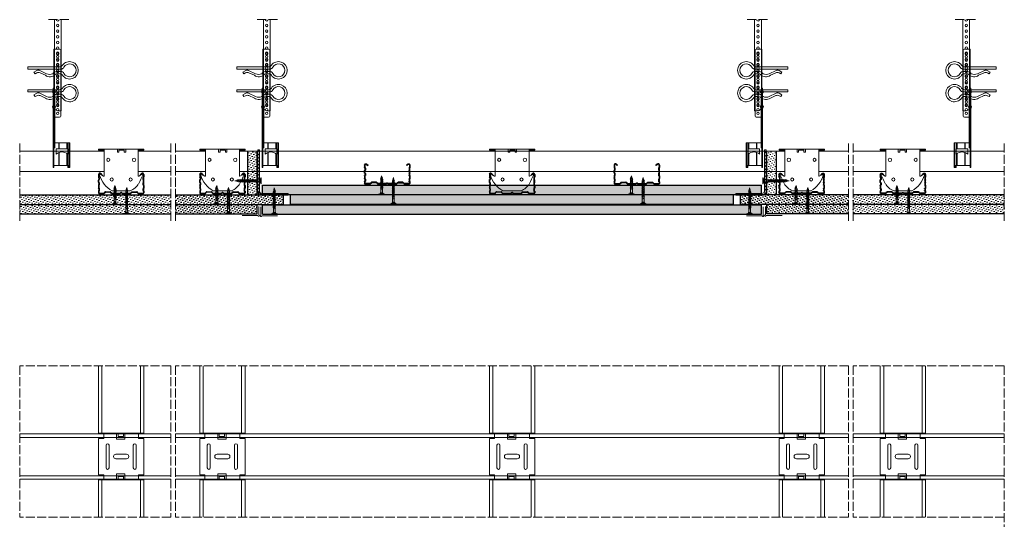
# Model space of a CAD drawing. Header units: millimetres. Extents: x 1757 to 4595, y -130 to 1630.
# Tile 2 of 8: x 1757 to 3059, y 969 to 1630. Entities that reach past the tile are written whole.
import ezdxf

# ---------------------------------------------------------------- set-up
doc = ezdxf.new("R2010")
doc.units = ezdxf.units.MM
doc.linetypes.add('ACAD_ISO02W100', pattern=[15, 12, -3])
for name, color, linetype, lineweight in [('_RIGIPS AKCESORIA', 7, 'Continuous', 18), ('_RIGIPS G-K', 7, 'Continuous', 25), ('_RIGIPS PROFIL', 7, 'Continuous', 18), ('KRESKOWANIE', 7, 'Continuous', 9), ('PRZERYWANA', 7, 'ACAD_ISO02W100', 9)]:
    doc.layers.add(name, color=color, linetype=linetype, lineweight=lineweight)

# ---------------------------------------------------------------- blocks, each defined once
blk = doc.blocks.new('wieszak noniuszowy bok')
at = {"layer": '_RIGIPS AKCESORIA', "lineweight": 0}
for p, q in [((1391, 5092.9), (1391, 5179.9)), ((1392.5, 5181.4), (1400, 5181.4)), ((1400, 5024.7), (1400, 5181.4)), ((1400, 5129.9), (1401, 5129.9)), ((1400, 5129.9), (1400, 5129.9)), ((1401, 5129.9), (1401, 5024.7)), ((1401, 5129.9), (1401, 5129.9)), ((1398.5, 5126.6), (1398.5, 5123.7)), ((1399, 5122.3), (1400, 5122.3)), ((1399, 5122.3), (1400, 5122.3)), ((1399, 5122.3), (1399, 5050.7)), ((1400, 5126.1), (1400, 5102)), ((1400, 5116.7), (1401, 5116.7)), ((1400, 5116.6), (1400, 5116.7)), ((1400, 5116.7), (1400, 5116.6)), ((1400, 5116.6), (1400, 5116.6)), ((1400, 5116.6), (1400, 5116.6)), ((1400, 5116.6), (1400, 5116.4)), ((1400, 5116.4), (1400, 5116.6)), ((1400, 5116.6), (1400, 5116.6)), ((1400, 5116.5), (1400, 5116.6)), ((1400, 5116.6), (1400, 5116.5)), ((1400, 5116.4), (1400, 5116.5)), ((1400, 5116.5), (1400, 5116.4)), ((1401.4, 5126.6), (1401.4, 5123.7)), ((1398.5, 5106.4), (1398.5, 5103.5)), ((1400, 5116.4), (1400, 5116.3)), ((1400, 5116.2), (1400, 5116.4)), ((1400, 5116.2), (1400, 5116.4)), ((1400, 5116.4), (1400, 5116.2)), ((1400, 5116.3), (1400, 5116)), ((1400, 5116), (1400, 5116.2)), ((1400, 5116), (1400, 5116.2)), ((1400, 5116.2), (1400, 5116)), ((1400, 5116), (1400, 5115.7)), ((1400, 5115.7), (1400, 5116)), ((1400, 5115.7), (1400, 5116)), ((1400, 5116), (1400, 5115.7)), ((1400, 5115.7), (1400, 5115.4)), ((1400, 5115.4), (1400, 5115.7)), ((1400, 5115.4), (1400, 5115.7)), ((1400, 5115.7), (1400, 5115.4)), ((1400, 5115.4), (1400, 5115)), ((1400, 5115), (1400, 5115.4)), ((1400, 5115), (1400, 5115.4)), ((1400, 5115.4), (1400, 5115)), ((1400, 5115), (1400, 5114.7)), ((1400, 5114.6), (1400, 5115)), ((1400, 5114.6), (1400, 5115)), ((1400, 5115), (1400, 5114.6)), ((1400, 5114.7), (1400, 5114.3)), ((1400, 5114.2), (1400, 5114.6)), ((1400, 5114.2), (1400, 5114.6)), ((1400, 5114.6), (1400, 5114.2)), ((1400, 5114.3), (1400, 5113.9)), ((1400, 5113.9), (1400, 5114.2)), ((1400, 5113.8), (1400, 5114.2)), ((1400, 5114.2), (1400, 5113.8)), ((1400, 5113.9), (1400, 5113.5)), ((1400, 5113.5), (1400, 5113.9)), ((1400, 5113.8), (1400, 5113.4)), ((1400, 5113.4), (1400, 5113.8)), ((1400, 5113.5), (1400, 5113.1)), ((1400, 5113.1), (1400, 5113.5)), ((1400, 5113.4), (1400, 5113.1)), ((1400, 5113.1), (1400, 5113.4)), ((1400, 5113.1), (1400, 5112.7)), ((1400, 5112.7), (1400, 5113.1)), ((1400, 5113.1), (1400, 5112.7)), ((1400, 5112.7), (1400, 5113.1)), ((1400, 5112.7), (1400, 5112.4)), ((1400, 5112.4), (1400, 5112.7)), ((1400, 5112.7), (1400, 5112.3)), ((1400, 5112.3), (1400, 5112.7)), ((1400, 5112.4), (1400, 5112.1)), ((1400, 5112.1), (1400, 5112.4)), ((1400, 5112.3), (1400, 5112)), ((1400, 5112), (1400, 5112.3)), ((1400, 5112.1), (1400, 5111.9)), ((1400, 5111.9), (1400, 5112.1)), ((1400, 5112), (1400, 5111.7)), ((1400, 5111.7), (1400, 5112)), ((1400, 5111.9), (1400, 5111.7)), ((1400, 5111.7), (1400, 5111.9)), ((1400, 5111.7), (1400, 5111.6)), ((1400, 5111.6), (1400, 5111.7)), ((1400, 5111.7), (1400, 5111.5)), ((1400, 5111.5), (1400, 5111.7)), ((1400, 5111.6), (1400, 5111.5)), ((1400, 5111.5), (1400, 5111.6)), ((1400, 5111.5), (1400, 5111.5)), ((1400, 5111.5), (1400, 5111.3)), ((1400, 5111.3), (1400, 5111.5)), ((1400, 5111.3), (1400, 5111.2)), ((1400, 5111.2), (1400, 5111.3)), ((1400, 5111.2), (1400, 5111.1)), ((1400, 5111.1), (1400, 5111.2)), ((1400, 5111.1), (1400, 5111)), ((1400, 5111), (1400, 5111.1)), ((1400, 5111), (1401, 5111)), ((1401.4, 5106.4), (1401.4, 5103.5)), ((1400, 5091.4), (1392.5, 5091.4)), ((1400, 5102), (1400, 5102.1)), ((1401, 5057.4), (1379.2, 5057.4)), ((1379.2, 5057.4), (1379.2, 5024.7)), ((1380.1, 5057.4), (1380.1, 5024.7)), ((1381.9, 5057.4), (1381.9, 5049.5)), ((1382.8, 5057.4), (1382.8, 5049.5)), ((1393.1, 5057.4), (1393.1, 5049.5)), ((1393.4, 5057.4), (1393.4, 5049.5)), ((1401, 5057.4), (1401, 5057.4)), ((1401, 5057.4), (1401, 5057.4)), ((1381.8, 5042.3), (1381.8, 5049.5)), ((1397.1, 5049.5), (1381.8, 5049.5)), ((1381.9, 5042.4), (1381.9, 5027.7)), ((1382.8, 5043.2), (1382.8, 5027.7)), ((1393.1, 5044.8), (1393.1, 5027.7)), ((1393.4, 5044.7), (1393.4, 5027.7)), ((1397.1, 5042.3), (1397.1, 5049.5)), ((1399, 5050.7), (1400, 5050.7)), ((1379.2, 5027.7), (1401, 5027.7)), ((1380.6, 5027.7), (1380.6, 5024.7)), ((1381.5, 5024.7), (1381.5, 5027.7)), ((1400, 5026.2), (1401, 5026.2)), ((1379.2, 5024.7), (1381.5, 5024.7)), ((1401, 5024.7), (1400, 5024.7))]:
    blk.add_line(p, q, dxfattribs=at)
at = {"layer": '_RIGIPS AKCESORIA'}
for p, q in [((1397.9, 5125.1), (1402, 5125.1)), ((1397.9, 5105), (1402, 5105))]:
    blk.add_line(p, q, dxfattribs=at)
for centre, radius in [((1395, 5176.4), 1.5), ((1395, 5171.4), 1.5), ((1395, 5166.4), 1.5), ((1395, 5161.4), 1.5), ((1395, 5156.4), 1.5), ((1395, 5151.4), 1.5), ((1395, 5146.4), 1.5), ((1395, 5141.4), 1.5), ((1395, 5136.4), 1.5), ((1395, 5131.4), 1.5), ((1395, 5126.4), 1.5), ((1395, 5121.4), 1.5), ((1395, 5116.4), 1.5), ((1400, 5125.1), 2.06), ((1395, 5111.4), 1.5), ((1395, 5106.4), 1.5), ((1400, 5105), 2.06), ((1395, 5101.4), 1.5), ((1395, 5096.4), 1.5)]:
    blk.add_circle(centre, radius, dxfattribs=at)
at = {"layer": '_RIGIPS AKCESORIA', "lineweight": 0}
for centre, start, end in [((1392.5, 5179.9), 90, 180), ((1392.5, 5092.9), 180, 270)]:
    blk.add_arc(centre, 1.5, start, end, dxfattribs=at)
at = {"layer": '_RIGIPS AKCESORIA'}
blk.add_arc((1389.5, 5034.3), 11.1, 46.445, 133.4017, dxfattribs=at)
blk = doc.blocks.new('klamra')
at = {"layer": '_RIGIPS AKCESORIA'}
for p, q in [((6828.2, 2764.9), (6828.2, 2806.5)), ((6831.2, 2764.9), (6831.2, 2808.2)), ((6834.2, 2802.9), (6834.2, 2808.2)), ((6832.9, 2780.5), (6837.2, 2789.6)), ((6839.3, 2788.1), (6836.1, 2780.9)), ((6832.9, 2776.6), (6835, 2772.9)), ((6835, 2772.9), (6837.4, 2774.3)), ((6836.2, 2776.5), (6837.4, 2774.3)), ((6831.2, 2764.9), (6828.2, 2764.9))]:
    blk.add_line(p, q, dxfattribs=at)
for centre, radius, start, end in [((6832.7, 2820), 11.5, 305.1527, 234.8473), ((6832.7, 2820), 8.5, 298.7822, 241.2178), ((6826.2, 2808.2), 5, 0, 61.2178), ((6839.2, 2808.2), 5, 118.7822, 180), ((6823.2, 2806.5), 5, 0, 54.8473), ((6843.9, 2805.3), 10.1, 195.2653, 228.1308), ((6845.2, 2805.2), 8.16, 170.4436, 210.2847), ((6842.2, 2806.5), 5, 125.1527, 180), ((6831.2, 2793.9), 10, 324.3132, 45.573), ((6829.2, 2793.7), 8.97, 332.6387, 27.3613), ((6835.9, 2778.6), 3.59, 146.8414, 212.9715), ((6840.6, 2778.9), 5, 155.5109, 207.8622)]:
    blk.add_arc(centre, radius, start, end, dxfattribs=at)
blk = doc.blocks.new('noniusz uciety')
at = {"layer": '_RIGIPS AKCESORIA'}
for p, q in [((1663.3, 1509.3), (1663.3, 1630)), ((1672.3, 1514.3), (1672.3, 1630)), ((1667.3, 1509.3), (1663.3, 1509.3))]:
    blk.add_line(p, q, dxfattribs=at)
for centre in [(1667.9, 1622.3), (1667.9, 1614.8), (1667.9, 1607.3), (1667.9, 1599.8), (1667.9, 1592.3), (1667.9, 1584.8), (1667.9, 1577.3), (1667.9, 1569.8), (1667.9, 1562.3), (1667.9, 1554.8), (1667.9, 1547.3), (1667.9, 1539.8), (1667.9, 1532.3), (1667.9, 1524.8), (1667.9, 1517.3)]:
    blk.add_circle(centre, 1.6, dxfattribs=at)
for centre, radius, start, end in [((1667.9, 1629.8), 1.6, 175.8835, 4.1165), ((1667.3, 1514.3), 5, 270, 0)]:
    blk.add_arc(centre, radius, start, end, dxfattribs=at)
blk = doc.blocks.new('polnaroznik')
at = {"layer": '_RIGIPS AKCESORIA'}
for p, q in [((429.5, 44.2), (429.5, 55.2)), ((430.5, 56.2), (451.5, 56.2))]:
    blk.add_line(p, q, dxfattribs=at)
blk.add_arc((429.5, 56.2), 1, 0, 270, dxfattribs=at)
blk = doc.blocks.new('CD 60 ULTRASTIL')
h = blk.add_hatch()
h.set_pattern_fill('ANSI31', color=256, scale=0.3, style=0)
h.paths.add_polyline_path([(542.9, 684.5, -0.302776), (543.5, 684.5), (544.5, 683.8, 0.148069), (544.8, 683.7), (555.4, 683.7, 0.198912), (555.8, 683.9), (557.4, 685.4, -0.198912), (557.8, 685.6), (563.6, 685.6, -0.198912), (564, 685.4), (565.6, 683.9, 0.198912), (565.9, 683.7), (572.2, 683.7, 0.414214), (573.2, 684.7), (573.2, 686.7, 0.198912), (573, 687.1), (572.7, 687.4, -0.198912), (572.6, 687.8), (572.6, 689.9, -0.198912), (572.7, 690.3), (573, 690.5, 0.198912), (573.2, 690.9), (573.2, 694.5, 0.198912), (573, 694.9), (572.7, 695.1, -0.198912), (572.6, 695.5), (572.6, 697.6, -0.198912), (572.7, 698), (573, 698.3, 0.198912), (573.2, 698.7), (573.2, 701.5, 0.198912), (573, 701.9), (572.7, 702.1, -0.198912), (572.6, 702.5), (572.6, 704.6, -0.198912), (572.7, 705), (573, 705.3, 0.198912), (573.2, 705.7), (573.2, 708.9, 0.666128), (570.1, 710.2), (568.5, 708.6), (568.9, 708.2), (570.5, 709.8, -0.666128), (572.6, 708.9), (572.6, 705.9, -0.198912), (572.5, 705.5), (572.2, 705.2, 0.198912), (572, 704.8), (572, 702.3, 0.198912), (572.2, 701.9), (572.5, 701.6, -0.198912), (572.6, 701.2), (572.6, 698.9, -0.198912), (572.5, 698.5), (572.2, 698.2, 0.198912), (572, 697.8), (572, 695.3, 0.198912), (572.2, 694.9), (572.5, 694.6, -0.198912), (572.6, 694.2), (572.6, 691.2, -0.198912), (572.5, 690.8), (572.2, 690.5, 0.198912), (572, 690.1), (572, 687.6, 0.198912), (572.2, 687.2), (572.5, 686.9, -0.198912), (572.6, 686.5), (572.6, 684.7, -0.414214), (572.2, 684.3), (566.2, 684.3, -0.198912), (565.8, 684.4), (564.2, 686, 0.198912), (563.8, 686.2), (557.5, 686.2, 0.198912), (557.2, 686), (555.6, 684.4, -0.198912), (555.2, 684.3), (545, 684.3, -0.148069), (544.7, 684.3), (543.5, 685.2, 0.302776), (542.9, 685.2), (541.7, 684.3, -0.148069), (541.3, 684.3), (531.2, 684.3, -0.198912), (530.8, 684.4), (529.2, 686, 0.198912), (528.8, 686.2), (522.5, 686.2, 0.198912), (522.2, 686), (520.6, 684.4, -0.198912), (520.2, 684.3), (514.2, 684.3, -0.414214), (513.7, 684.7), (513.7, 686.5, -0.198912), (513.9, 686.9), (514.2, 687.2, 0.198912), (514.3, 687.6), (514.3, 690.1, 0.198912), (514.2, 690.5), (513.9, 690.8, -0.198912), (513.7, 691.2), (513.7, 694.2, -0.198912), (513.9, 694.6), (514.2, 694.9, 0.198912), (514.3, 695.3), (514.3, 697.8, 0.198912), (514.2, 698.2), (513.9, 698.5, -0.198912), (513.7, 698.9), (513.7, 701.2, -0.198912), (513.9, 701.6), (514.2, 701.9, 0.198912), (514.3, 702.3), (514.3, 704.8, 0.198912), (514.2, 705.2), (513.9, 705.5, -0.198912), (513.7, 705.9), (513.7, 708.9, -0.666128), (515.9, 709.8), (517.4, 708.2), (517.8, 708.6), (516.2, 710.2, 0.666128), (513.2, 708.9), (513.2, 705.7, 0.198912), (513.3, 705.3), (513.6, 705, -0.198912), (513.8, 704.6), (513.8, 702.5, -0.198912), (513.6, 702.1), (513.3, 701.9, 0.198912), (513.2, 701.5), (513.2, 698.7, 0.198912), (513.3, 698.3), (513.6, 698, -0.198912), (513.8, 697.6), (513.8, 695.5, -0.198912), (513.6, 695.1), (513.3, 694.9, 0.198912), (513.2, 694.5), (513.2, 690.9, 0.198912), (513.3, 690.5), (513.6, 690.3, -0.198912), (513.8, 689.9), (513.8, 687.8, -0.198912), (513.6, 687.4), (513.3, 687.1, 0.198912), (513.2, 686.7), (513.2, 684.7, 0.414214), (514.2, 683.7), (520.4, 683.7, 0.198912), (520.8, 683.9), (522.4, 685.4, -0.198912), (522.8, 685.6), (528.6, 685.6, -0.198912), (529, 685.4), (530.6, 683.9, 0.198912), (530.9, 683.7), (541.5, 683.7, 0.148069), (541.8, 683.8)])
for p, q in [((513.2, 708.9), (513.2, 705.7)), ((513.3, 705.3), (513.6, 705)), ((513.7, 708.9), (513.7, 705.9)), ((513.8, 704.6), (513.8, 702.5)), ((513.9, 705.5), (514.2, 705.2)), ((514.3, 704.8), (514.3, 702.3)), ((515.9, 709.8), (517.4, 708.2)), ((516.2, 710.2), (517.8, 708.6)), ((517.4, 708.2), (517.8, 708.6)), ((570.1, 710.2), (568.5, 708.6)), ((568.9, 708.2), (568.5, 708.6)), ((570.5, 709.8), (568.9, 708.2)), ((572, 704.8), (572, 702.3)), ((572.5, 705.5), (572.2, 705.2)), ((572.6, 708.9), (572.6, 705.9)), ((572.6, 704.6), (572.6, 702.5)), ((573, 705.3), (572.7, 705)), ((573.2, 708.9), (573.2, 705.7)), ((513.2, 698.7), (513.2, 701.5)), ((513.2, 694.5), (513.2, 690.9)), ((513.3, 701.9), (513.6, 702.1)), ((513.3, 698.3), (513.6, 698)), ((513.3, 694.9), (513.6, 695.1)), ((513.3, 690.5), (513.6, 690.3)), ((513.7, 698.9), (513.7, 701.2)), ((513.7, 694.2), (513.7, 691.2)), ((513.8, 697.6), (513.8, 695.5)), ((513.9, 701.6), (514.2, 701.9)), ((513.9, 698.5), (514.2, 698.2)), ((513.9, 694.6), (514.2, 694.9)), ((513.9, 690.8), (514.2, 690.5)), ((514.3, 697.8), (514.3, 695.3)), ((514.3, 690.1), (514.3, 687.6)), ((572, 697.8), (572, 695.3)), ((572, 690.1), (572, 687.6)), ((572.5, 701.6), (572.2, 701.9)), ((572.5, 698.5), (572.2, 698.2)), ((572.5, 694.6), (572.2, 694.9)), ((572.5, 690.8), (572.2, 690.5)), ((572.6, 698.9), (572.6, 701.2)), ((572.6, 697.6), (572.6, 695.5)), ((572.6, 694.2), (572.6, 691.2)), ((573, 701.9), (572.7, 702.1)), ((573, 698.3), (572.7, 698)), ((573, 694.9), (572.7, 695.1)), ((573, 690.5), (572.7, 690.3)), ((573.2, 698.7), (573.2, 701.5)), ((573.2, 694.5), (573.2, 690.9)), ((513.2, 686.7), (513.2, 684.7)), ((513.3, 687.1), (513.6, 687.4)), ((513.7, 686.5), (513.7, 684.7)), ((513.8, 689.9), (513.8, 687.8)), ((513.9, 686.9), (514.2, 687.2)), ((514.2, 684.3), (520.2, 684.3)), ((514.2, 683.7), (520.4, 683.7)), ((520.6, 684.4), (522.2, 686)), ((520.8, 683.9), (522.4, 685.4)), ((522.5, 686.2), (528.8, 686.2)), ((528.6, 685.6), (522.8, 685.6)), ((530.6, 683.9), (529, 685.4)), ((530.8, 684.4), (529.2, 686)), ((530.9, 683.7), (541.5, 683.7)), ((531.2, 684.3), (541.3, 684.3)), ((541.7, 684.3), (542.9, 685.2)), ((541.8, 683.8), (542.9, 684.5)), ((544.7, 684.3), (543.5, 685.2)), ((544.5, 683.8), (543.5, 684.5)), ((544.8, 683.7), (555.4, 683.7)), ((545, 684.3), (555.2, 684.3)), ((555.6, 684.4), (557.2, 686)), ((555.8, 683.9), (557.4, 685.4)), ((557.5, 686.2), (563.8, 686.2)), ((557.8, 685.6), (563.6, 685.6)), ((565.6, 683.9), (564, 685.4)), ((565.8, 684.4), (564.2, 686)), ((565.9, 683.7), (572.2, 683.7)), ((566.2, 684.3), (572.2, 684.3)), ((572.5, 686.9), (572.2, 687.2)), ((572.6, 689.9), (572.6, 687.8)), ((572.6, 686.5), (572.6, 684.7)), ((573, 687.1), (572.7, 687.4)), ((573.2, 686.7), (573.2, 684.7))]:
    blk.add_line(p, q)
for centre, radius, start, end in [((515, 708.9), 1.8, 45.3251, 180), ((513.7, 705.7), 0.55, 180, 225), ((513.2, 704.6), 0.55, 0, 45), ((515, 708.9), 1.25, 45.3251, 180), ((514.3, 705.9), 0.55, 180, 225), ((513.8, 704.8), 0.55, 0, 45), ((571.4, 708.9), 1.8, 360, 134.6749), ((571.4, 708.9), 1.25, 360, 134.6749), ((572.6, 704.8), 0.55, 135, 180), ((572.1, 705.9), 0.55, 315, 0), ((573.1, 704.6), 0.55, 135, 180), ((572.6, 705.7), 0.55, 315, 0), ((513.7, 701.5), 0.55, 135, 180), ((513.7, 698.7), 0.55, 180, 225), ((513.7, 694.5), 0.55, 135, 180), ((513.7, 690.9), 0.55, 180, 225), ((513.2, 702.5), 0.55, 315, 0), ((513.2, 697.6), 0.55, 360, 45), ((513.2, 695.5), 0.55, 315, 0), ((513.2, 689.9), 0.55, 0, 45), ((514.3, 701.2), 0.55, 135, 180), ((514.3, 698.9), 0.55, 180, 225), ((514.3, 694.2), 0.55, 135, 180), ((514.3, 691.2), 0.55, 180, 225), ((513.8, 702.3), 0.55, 315, 0), ((513.8, 697.8), 0.55, 0, 45), ((513.8, 695.3), 0.55, 315, 0), ((513.8, 690.1), 0.55, 360, 45), ((572.6, 702.3), 0.55, 180, 225), ((572.6, 697.8), 0.55, 135, 180), ((572.6, 695.3), 0.55, 180, 225), ((572.6, 690.1), 0.55, 135, 180), ((572.1, 701.2), 0.55, 0, 45), ((572.1, 698.9), 0.55, 315, 0), ((572.1, 694.2), 0.55, 0, 45), ((572.1, 691.2), 0.55, 315, 0), ((573.1, 702.5), 0.55, 180, 225), ((573.1, 697.6), 0.55, 135, 180), ((573.1, 695.5), 0.55, 180, 225), ((573.1, 689.9), 0.55, 135, 180), ((572.6, 701.5), 0.55, 0, 45), ((572.6, 698.7), 0.55, 315, 0), ((572.6, 694.5), 0.55, 0, 45), ((572.6, 690.9), 0.55, 315, 0), ((513.7, 686.7), 0.55, 135, 180), ((514.2, 684.7), 1, 180, 270), ((513.2, 687.8), 0.55, 315, 0), ((514.3, 686.5), 0.55, 135, 180), ((514.2, 684.7), 0.45, 180, 270), ((513.8, 687.6), 0.55, 315, 360), ((520.2, 684.8), 0.55, 270, 315), ((520.4, 684.3), 0.55, 270, 315), ((522.5, 685.6), 0.55, 90, 135), ((522.8, 685.1), 0.55, 90, 135), ((528.6, 685.1), 0.55, 45, 90), ((528.8, 685.6), 0.55, 45, 90), ((530.9, 684.3), 0.55, 225, 270), ((531.2, 684.8), 0.55, 225, 270), ((541.3, 684.8), 0.55, 270, 303.6901), ((541.5, 684.3), 0.55, 270, 303.6901), ((543.2, 684.7), 0.55, 56.3099, 123.6901), ((543.2, 684), 0.55, 56.3099, 123.6901), ((544.8, 684.3), 0.55, 236.3099, 270), ((545, 684.8), 0.55, 236.3099, 270), ((555.2, 684.8), 0.55, 270, 315), ((555.4, 684.3), 0.55, 270, 315), ((557.5, 685.6), 0.55, 90, 135), ((557.8, 685.1), 0.55, 90, 135), ((563.6, 685.1), 0.55, 45, 90), ((563.8, 685.6), 0.55, 45, 90), ((565.9, 684.3), 0.55, 225, 270), ((566.2, 684.8), 0.55, 225, 270), ((572.6, 687.6), 0.55, 180, 225), ((572.2, 684.7), 1, 270, 0), ((572.2, 684.7), 1, 270, 360), ((572.2, 684.7), 0.45, 270, 360), ((572.1, 686.5), 0.55, 360, 45), ((573.1, 687.8), 0.55, 180, 225), ((572.6, 686.7), 0.55, 360, 45)]:
    blk.add_arc(centre, radius, start, end)
blk = doc.blocks.new('Lacznik krzyzowy (widok2)')
at = {"layer": '_RIGIPS AKCESORIA'}
for p, q in [((94.8, 91.5, 218.4), (94.8, 90.5, 218.4)), ((94.8, 91.5, 218.4), (154.8, 91.5, 218.4)), ((102.3, 56.2, 218.4), (102.3, 91.5, 218.4)), ((119.8, 91.5, 218.4), (119.8, 87.5, 218.4)), ((130.8, 91.5, 218.4), (119.8, 91.5, 218.4)), ((130.9, 91.5, 218.4), (130.9, 87.5, 218.4)), ((147.3, 91.5, 218.4), (147.3, 56.2, 218.4)), ((154.8, 91.5, 218.4), (154.8, 90.5, 218.4)), ((94.8, 90.5, 218.4), (102.3, 90.5, 218.4)), ((119.8, 87.5, 218.4), (121.8, 87.5, 218.4)), ((121.8, 87.5, 218.4), (121.8, 90.5, 218.4)), ((121.8, 90.5, 218.4), (128.9, 90.5, 218.4)), ((128.9, 90.5, 218.4), (128.9, 87.5, 218.4)), ((128.9, 87.5, 218.4), (130.9, 87.5, 218.4)), ((154.8, 90.5, 218.4), (147.3, 90.5, 218.4)), ((97.9, 58.3, 218.4), (101.5, 55.7, 218.4)), ((148.1, 55.7, 218.4), (151.7, 58.3, 218.4)), ((136.8, 36.5, 218.4), (112.8, 36.5, 218.4))]:
    blk.add_line(p, q, dxfattribs=at)
for centre, radius in [((107.8, 77.5, 218.4), 2), ((141.8, 77.5, 218.4), 2.24), ((112.3, 51.5, 218.4), 2), ((137.3, 51.5, 218.4), 2)]:
    blk.add_circle(centre, radius, dxfattribs=at)
for centre, radius, start, end in [((97.3, 57.5, 218.4), 1, 122.1388, 189.8152), ((129.2, 66.5, 218.4), 34.2, 195.4351, 241.2658), ((97.3, 57.5, 218.4), 1, 54.4623, 122.1388), ((101.8, 56.2, 218.4), 0.5, 234.4623, 0), ((147.8, 56.2, 218.4), 0.5, 180, 305.5377), ((20.5, 114.8, 218.4), 144.7, 331.7398, 336.6225), ((152.3, 57.5, 218.4), 1, 350.1848, 125.5377), ((129.1, 56.5, 218.4), 21.4, 291.013, 331.4749)]:
    blk.add_arc(centre, radius, start, end, dxfattribs=at)
blk = doc.blocks.new('TN 25')
at = {"layer": '_RIGIPS AKCESORIA'}
for p, q in [((0, -0.8), (0, 7.2)), ((0, 7.2), (0.5, 7.2)), ((0.5, 4.8), (0, 4.8)), ((0, 3.5), (1.8, 3.5)), ((0, 2.8), (1.8, 2.8)), ((0.5, 1.6), (0, 1.6)), ((0.5, 7.2), (0.5, 4.8)), ((0.5, -0.8), (0.5, 1.6)), ((1.8, 3.5), (1.8, 4.2)), ((1.8, 2.8), (1.8, 2.2)), ((3, 4.5), (8.5, 4.5)), ((7.5, 2), (3.5, 2)), ((7.1, 4.5), (7.1, 3.2)), ((8, 2), (7.1, 4.5)), ((7.1, 3.2), (7.6, 1.5)), ((7.6, 1.5), (8, 2)), ((9.4, 2), (8, 2)), ((8.5, 4.5), (8.8, 5)), ((9.6, 1.5), (8.5, 4.5)), ((8.8, 5), (9.9, 2)), ((9, 4.5), (10.1, 4.5)), ((9.9, 2), (9.6, 1.5)), ((11, 2), (9.9, 2)), ((10.1, 4.5), (10.4, 5)), ((11.2, 1.5), (10.1, 4.5)), ((10.4, 5), (11.6, 2)), ((10.6, 4.5), (11.7, 4.5)), ((11.6, 2), (11.2, 1.5)), ((12.6, 2), (11.6, 2)), ((11.7, 4.5), (12, 5)), ((12.8, 1.5), (11.7, 4.5)), ((12, 5), (13.1, 2)), ((12.2, 4.5), (13.2, 4.5)), ((13.1, 2), (12.8, 1.5)), ((14.1, 2), (13.1, 2)), ((13.2, 4.5), (13.5, 5)), ((14.3, 1.5), (13.2, 4.5)), ((13.5, 5), (14.7, 2)), ((13.7, 4.5), (14.8, 4.5)), ((14.7, 2), (14.3, 1.5)), ((15.7, 2), (14.7, 2)), ((14.8, 4.5), (15.1, 5)), ((15.9, 1.5), (14.8, 4.5)), ((15.1, 5), (16.3, 2)), ((15.3, 4.5), (16.4, 4.5)), ((16.3, 2), (15.9, 1.5)), ((17.4, 2), (16.3, 2)), ((16.4, 4.5), (16.7, 5)), ((17.6, 1.5), (16.4, 4.5)), ((16.7, 5), (17.9, 2)), ((16.9, 4.5), (18, 4.5)), ((17.9, 2), (17.6, 1.5)), ((18.9, 2), (17.9, 2)), ((18, 4.5), (18.3, 5)), ((19.1, 1.5), (18, 4.5)), ((18.3, 5), (19.5, 2)), ((18.5, 4.5), (19.7, 4.5)), ((19.5, 2), (19.1, 1.5)), ((19.5, 2), (20.6, 2)), ((19.7, 4.5), (20, 5)), ((20.8, 1.5), (19.7, 4.5)), ((20, 5), (21.1, 2)), ((20.2, 4.5), (20.7, 4.5)), ((20.7, 4.5), (22.3, 4)), ((21.1, 2), (20.8, 1.5)), ((21.1, 2), (21.8, 2.1)), ((21.8, 1.8), (21.7, 3.3)), ((21.7, 3.3), (22.1, 2.4)), ((22.1, 2.4), (21.8, 1.8)), ((22.7, 2.4), (22.1, 2.4)), ((22.3, 4), (22.6, 4.4)), ((22.7, 2.4), (22.3, 4)), ((22.6, 4.4), (23, 2.7)), ((22.7, 3.8), (25, 3.2)), ((23, 2.7), (22.7, 2.4)), ((25, 3.2), (23, 2.7)), ((0, -0.8), (0.5, -0.8))]:
    blk.add_line(p, q, dxfattribs=at)
for centre, major_axis, ratio, start_param, end_param in [((3.1, 7.7), (0.17, 3.2), 0.826134, 1.773653, 3.180586), ((0, 0.9), (0, 3.93), 0.848176, -0.720942, -0.151112), ((3.4, -1.6), (0.28, 3.57), 0.832181, 0.035984, 1.430787), ((-2.7, 15.9), (0, 14.8), 0.848176, 3.399396, 3.475072), ((0.6, 4.6), (0, 2.81), 0.848176, 3.475072, 3.862535), ((1.7, 3.2), (0, 0.895), 0.848176, -1.552777, -0.720942), ((1.7, 3.2), (0, 0.895), 0.848176, 3.862535, 4.730408)]:
    blk.add_ellipse(centre, major_axis=major_axis, ratio=ratio, start_param=start_param, end_param=end_param, dxfattribs=at)
blk = doc.blocks.new('Lacznik krzyzowy (widok3)')
at = {"layer": '_RIGIPS AKCESORIA'}
for p, q in [((187.6, 31.8, 436.7), (187.6, 91.2, 436.7)), ((187.6, 91.2, 436.7), (188.6, 91.2, 436.7)), ((188.6, 91.2, 436.7), (188.6, 31.8, 436.7)), ((194.6, 91.5, 30), (194.6, 84.5, 30)), ((194.6, 91.5, 30), (242.6, 91.5, 30)), ((242.6, 91.5, 30), (242.6, 84.5, 30)), ((248.6, 31.8, 436.7), (248.6, 91.2, 436.7)), ((248.6, 91.2, 436.7), (249.6, 91.2, 436.7)), ((249.6, 91.2, 436.7), (249.6, 31.8, 436.7)), ((188.6, 84.5, 30), (194.6, 84.5, 30)), ((233.6, 81.5, 406.5), (203.6, 81.5, 406.5)), ((242.6, 84.5, 30), (248.6, 84.5, 30)), ((233.6, 77.5, 406.5), (203.6, 77.5, 406.5)), ((215.6, 68.5, 406.5), (215.6, 54.5, 406.5)), ((218.6, 71.5, 406.5), (218.6, 71.5, 406.5)), ((218.6, 71.5, 406.5), (218.6, 71.5, 406.5)), ((221.6, 68.5, 406.5), (221.6, 54.5, 406.5)), ((201.6, 43.5, 406.5), (201.6, 43.5, 406.5)), ((233.6, 45.5, 406.5), (203.6, 45.5, 406.5)), ((233.6, 41.5, 406.5), (203.6, 41.5, 406.5)), ((218.6, 51.5, 406.5), (218.6, 51.5, 406.5)), ((218.6, 51.5, 406.5), (218.6, 51.5, 406.5)), ((235.6, 43.5, 406.5), (235.6, 43.5, 406.5)), ((188.6, 31.8, 436.7), (187.6, 31.8, 436.7)), ((194.6, 38.5, 30), (188.6, 38.5, 30)), ((194.6, 38.5, 30), (194.6, 31.5, 30)), ((242.6, 31.5, 30), (194.6, 31.5, 30)), ((248.6, 38.5, 30), (242.6, 38.5, 30)), ((242.6, 38.5, 30), (242.6, 31.5, 30)), ((249.6, 31.8, 436.7), (248.6, 31.8, 436.7))]:
    blk.add_line(p, q, dxfattribs=at)
for points, elevation in [([(188.6, 56.5), (195.6, 56.5), (195.6, 67.5), (188.6, 67.6), (188.6, 65.6), (192.1, 65.6), (192.1, 58.6), (188.6, 58.6), (188.6, 56.5)], 30), ([(248.6, 56.5), (241.6, 56.5), (241.6, 67.5), (248.6, 67.6), (248.6, 65.6), (245.1, 65.6), (245.1, 58.6), (248.6, 58.6), (248.6, 56.5)], 406.5)]:
    blk.add_lwpolyline(points, dxfattribs=dict(at, elevation=elevation))
for centre, radius, start, end in [((203.6, 79.5, 406.5), 2, 90, 270), ((233.6, 79.5, 406.5), 2, 270, 90), ((218.6, 68.5, 406.5), 3, 0, 180), ((218.6, 54.5, 406.5), 3, 180, 0), ((203.6, 43.5, 406.5), 2, 90, 270), ((233.6, 43.5, 406.5), 2, 270, 90)]:
    blk.add_arc(centre, radius, start, end, dxfattribs=at)
blk = doc.blocks.new('TN 35')
at = {"layer": '_RIGIPS AKCESORIA'}
for p, q in [((0, -0.8), (0, 7.2)), ((0, 7.2), (0.5, 7.2)), ((0.5, 4.8), (0, 4.8)), ((0, 3.5), (1.8, 3.5)), ((0, 2.8), (1.8, 2.8)), ((0.5, 1.6), (0, 1.6)), ((0.5, 7.2), (0.5, 4.8)), ((0.5, -0.8), (0.5, 1.6)), ((1.8, 3.5), (1.8, 4.2)), ((1.8, 2.8), (1.8, 2.2)), ((3, 4.5), (8.5, 4.5)), ((7.5, 2), (3.5, 2)), ((7.1, 4.5), (7.1, 3.2)), ((8, 2), (7.1, 4.5)), ((7.1, 3.2), (7.6, 1.5)), ((7.6, 1.5), (8, 2)), ((9.4, 2), (8, 2)), ((8.5, 4.5), (8.8, 5)), ((9.6, 1.5), (8.5, 4.5)), ((8.8, 5), (9.9, 2)), ((9, 4.5), (10.1, 4.5)), ((9.9, 2), (9.6, 1.5)), ((11, 2), (9.9, 2)), ((10.1, 4.5), (10.4, 5)), ((11.2, 1.5), (10.1, 4.5)), ((10.4, 5), (11.6, 2)), ((10.6, 4.5), (11.7, 4.5)), ((11.6, 2), (11.2, 1.5)), ((12.6, 2), (11.6, 2)), ((11.7, 4.5), (12, 5)), ((12.8, 1.5), (11.7, 4.5)), ((12, 5), (13.1, 2)), ((12.2, 4.5), (13.2, 4.5)), ((13.1, 2), (12.8, 1.5)), ((14.1, 2), (13.1, 2)), ((13.2, 4.5), (13.5, 5)), ((14.3, 1.5), (13.2, 4.5)), ((13.5, 5), (14.7, 2)), ((13.7, 4.5), (14.8, 4.5)), ((14.7, 2), (14.3, 1.5)), ((15.7, 2), (14.7, 2)), ((14.8, 4.5), (15.1, 5)), ((15.9, 1.5), (14.8, 4.5)), ((15.1, 5), (16.3, 2)), ((15.3, 4.5), (16.4, 4.5)), ((16.3, 2), (15.9, 1.5)), ((17.4, 2), (16.3, 2)), ((16.4, 4.5), (16.7, 5)), ((17.6, 1.5), (16.4, 4.5)), ((16.7, 5), (17.9, 2)), ((16.9, 4.5), (18, 4.5)), ((17.9, 2), (17.6, 1.5)), ((18.9, 2), (17.8, 2)), ((18, 4.5), (18.3, 5)), ((19.1, 1.5), (18, 4.5)), ((18.3, 5), (19.5, 2)), ((18.5, 4.5), (19.6, 4.5)), ((19.5, 2), (19.1, 1.5)), ((20.5, 2), (19.4, 2)), ((19.6, 4.5), (19.9, 5)), ((20.7, 1.5), (19.6, 4.5)), ((19.9, 5), (21, 2)), ((20.1, 4.5), (21.1, 4.5)), ((21, 2), (20.7, 1.5)), ((22.1, 2), (21, 2)), ((21.1, 4.5), (21.5, 5)), ((22.3, 1.5), (21.1, 4.5)), ((21.5, 5), (22.6, 2)), ((21.7, 4.5), (22.7, 4.5)), ((22.6, 2), (22.3, 1.5)), ((23.7, 2), (22.6, 2)), ((22.7, 4.5), (23, 5)), ((23.9, 1.5), (22.7, 4.5)), ((23, 5), (24.2, 2)), ((23.2, 4.5), (24.3, 4.5)), ((24.2, 2), (23.9, 1.5)), ((25.2, 2), (24.1, 2)), ((24.3, 4.5), (24.6, 5)), ((25.4, 1.5), (24.3, 4.5)), ((24.6, 5), (25.8, 2)), ((24.8, 4.5), (25.9, 4.5)), ((25.8, 2), (25.4, 1.5)), ((26.8, 2), (25.7, 2)), ((25.9, 4.5), (26.2, 5)), ((27, 1.5), (25.9, 4.5)), ((26.2, 5), (27.3, 2)), ((26.4, 4.5), (27.4, 4.5)), ((27.3, 2), (27, 1.5)), ((28.4, 2), (27.3, 2)), ((27.4, 4.5), (27.8, 5)), ((28.6, 1.5), (27.4, 4.5)), ((27.8, 5), (28.9, 2)), ((28, 4.5), (29.1, 4.5)), ((28.9, 2), (28.6, 1.5)), ((28.9, 2), (30.1, 2)), ((29.1, 4.5), (29.4, 5)), ((30.3, 1.5), (29.1, 4.5)), ((29.4, 5), (30.6, 2)), ((29.7, 4.5), (30.1, 4.5)), ((30.1, 4.5), (31.7, 4)), ((30.6, 2), (30.3, 1.5)), ((30.6, 2), (31.3, 2.1)), ((31.3, 1.8), (31.1, 3.3)), ((31.1, 3.3), (31.6, 2.4)), ((31.6, 2.4), (31.3, 1.8)), ((32.1, 2.4), (31.6, 2.4)), ((31.7, 4), (32, 4.4)), ((32.1, 2.4), (31.7, 4)), ((32, 4.4), (32.5, 2.7)), ((32.5, 2.7), (32.1, 2.4)), ((32.2, 3.8), (35, 3.2)), ((35, 3.2), (32.5, 2.7)), ((0, -0.8), (0.5, -0.8))]:
    blk.add_line(p, q, dxfattribs=at)
for centre, major_axis, ratio, start_param, end_param in [((3.1, 7.7), (0.17, 3.2), 0.826134, 1.773653, 3.180586), ((0, 0.9), (0, 3.93), 0.848176, -0.720942, -0.151112), ((3.4, -1.6), (0.28, 3.57), 0.832181, 0.035984, 1.430787), ((-2.7, 15.9), (0, 14.8), 0.848176, 3.399396, 3.475072), ((0.6, 4.6), (0, 2.81), 0.848176, 3.475072, 3.862535), ((1.7, 3.2), (0, 0.895), 0.848176, -1.552777, -0.720942), ((1.7, 3.2), (0, 0.895), 0.848176, 3.862535, 4.730408)]:
    blk.add_ellipse(centre, major_axis=major_axis, ratio=ratio, start_param=start_param, end_param=end_param, dxfattribs=at)
blk = doc.blocks.new('KATOWNIK 60x40x2')
at = {"layer": 'KRESKOWANIE'}
h = blk.add_hatch(dxfattribs=at)
h.set_pattern_fill('ANSI31', color=256)
h.paths.add_polyline_path([(3327.9, 5182.6), (3291.9, 5182.6, 0.414214), (3287.9, 5178.6), (3287.9, 5122.6), (3289.9, 5122.6), (3289.9, 5176.6, -0.414214), (3293.9, 5180.6), (3327.9, 5180.6)])
at = {"layer": '_RIGIPS PROFIL'}
for p, q in [((3291.9, 5182.6), (3327.9, 5182.6)), ((3327.9, 5180.6), (3327.9, 5182.6)), ((3287.9, 5178.6), (3287.9, 5122.6)), ((3289.9, 5176.6), (3289.9, 5122.6)), ((3293.9, 5180.6), (3327.9, 5180.6)), ((3287.9, 5122.6), (3289.9, 5122.6))]:
    blk.add_line(p, q, dxfattribs=at)
for centre in [(3291.9, 5178.6), (3293.9, 5176.6)]:
    blk.add_arc(centre, 4, 90, 180, dxfattribs=at)

msp = doc.modelspace()

# ---------------------------------------------------------------- hatches: boundary and pattern name
at = {"layer": '_RIGIPS G-K'}
h = msp.add_hatch(dxfattribs=at)
h.set_pattern_fill('DOTS', color=256, scale=2, angle=225, style=0)
h.set_pattern_definition([(225, (185.8503, -0.9), (1.122532, -3.367596), [0, -3.175])])
h.paths.add_polyline_path([(1963.1, 1385.6), (1963.1, 1398.1), (2106.1, 1398.1), (2106.1, 1385.6)])
h = msp.add_hatch(dxfattribs=at)
h.set_pattern_fill('DOTS', color=256, scale=2, angle=225, style=0)
h.set_pattern_definition([(315, (4630.257, -0.9), (-1.122532, -3.367596), [0, -3.175])])
h.paths.add_polyline_path([(2853, 1385.6), (2853, 1398.1), (2710.1, 1398.1), (2710.1, 1385.6)])
h = msp.add_hatch(dxfattribs=at)
h.set_pattern_fill('DOTS', color=256, scale=2, angle=225, style=0)
h.set_pattern_definition([(225, (185.8503, -13.4), (1.122532, -3.367596), [0, -3.175])])
h.paths.add_polyline_path([(2071.1, 1385.6), (2071.1, 1373.1), (1963.1, 1373.1), (1963.1, 1385.6)])
h = msp.add_hatch(dxfattribs=at)
h.set_pattern_fill('DOTS', color=256, scale=2, angle=225, style=0)
h.set_pattern_definition([(315, (4630.257, -13.4), (-1.122532, -3.367596), [0, -3.175])])
h.paths.add_polyline_path([(2745.1, 1385.6), (2745.1, 1373.1), (2853, 1373.1), (2853, 1385.6)])
at = {"layer": 'KRESKOWANIE'}
h = msp.add_hatch(dxfattribs=at)
h.set_pattern_fill('DOTS', color=256, scale=2, angle=225, style=0)
h.paths.add_polyline_path([(2071.1, 1456.1), (2058.6, 1456.1), (2058.6, 1429.1), (2071.1, 1429.1)])
h.paths.add_polyline_path([(2071.1, 1429.1), (2058.6, 1429.1), (2058.6, 1398.1), (2071.1, 1398.1)])
h = msp.add_hatch(dxfattribs=at)
h.set_pattern_fill('DOTS', color=256, scale=2, angle=225, style=0)
h.set_pattern_definition([(315, (4816.1073, 0), (-1.122532, -3.367596), [0, -3.175])])
h.paths.add_polyline_path([(2745.1, 1456.1), (2757.6, 1456.1), (2757.6, 1429.1), (2745.1, 1429.1)])
h.paths.add_polyline_path([(2745.1, 1429.1), (2757.6, 1429.1), (2757.6, 1398.1), (2745.1, 1398.1)])
h = msp.add_hatch(dxfattribs=at)
h.set_pattern_fill('DOTS', color=256, scale=2, angle=225, style=0)
h.paths.add_polyline_path([(2738.1, 1411.1), (2408.1, 1411.1), (2078.1, 1411.1), (2078.1, 1398.6), (2738.1, 1398.6)])
h = msp.add_hatch(dxfattribs=at)
h.set_pattern_fill('DOTS', color=256, scale=2, angle=225, style=0)
h.paths.add_polyline_path([(1957.1, 1398.1), (1757.1, 1398.1), (1757.1, 1385.6), (1957.1, 1385.6)])
h = msp.add_hatch(dxfattribs=at)
h.set_pattern_fill('DOTS', color=256, scale=2, angle=225, style=0)
h.paths.add_polyline_path([(2701.1, 1398.6), (2115.1, 1398.6), (2115.1, 1386.1), (2701.1, 1386.1)])
h = msp.add_hatch(dxfattribs=at)
h.set_pattern_fill('DOTS', color=256, scale=2, angle=225, style=0)
h.paths.add_polyline_path([(3059, 1398.1), (2859, 1398.1), (2859, 1385.6), (3059, 1385.6)])
h = msp.add_hatch(dxfattribs=at)
h.set_pattern_fill('DOTS', color=256, scale=2, angle=225, style=0)
h.set_pattern_definition([(225, (-9e-13, -12.5), (1.122532, -3.367596), [0, -3.175])])
h.paths.add_polyline_path([(1957.1, 1385.6), (1757.1, 1385.6), (1757.1, 1373.1), (1957.1, 1373.1)])
h = msp.add_hatch(dxfattribs=at)
h.set_pattern_fill('DOTS', color=256, scale=2, angle=225, style=0)
h.set_pattern_definition([(225, (0, -26), (1.122532, -3.367596), [0, -3.175])])
h.paths.add_polyline_path([(2738.1, 1385.1), (2408.1, 1385.1), (2078.1, 1385.1), (2078.1, 1372.6), (2738.1, 1372.6)])
h = msp.add_hatch(dxfattribs=at)
h.set_pattern_fill('DOTS', color=256, scale=2, angle=225, style=0)
h.set_pattern_definition([(225, (0, -12.5), (1.122532, -3.367596), [0, -3.175])])
h.paths.add_polyline_path([(3059, 1385.6), (2859, 1385.6), (2859, 1373.1), (3059, 1373.1)])

# ---------------------------------------------------------------- linework, layer by layer
at = {"layer": '_RIGIPS G-K'}
for p, q in [((2058.6, 1398.1), (2058.6, 1456.1)), ((2071.1, 1398.1), (2071.1, 1456.1)), ((2745.1, 1398.1), (2745.1, 1456.1)), ((2757.6, 1398.1), (2757.6, 1456.1)), ((2078.1, 1411.1), (2738.1, 1411.1)), ((2078.1, 1398.6), (2078.1, 1411.1)), ((2408.1, 1411.1), (2738.1, 1411.1)), ((2738.1, 1398.6), (2738.1, 1411.1)), ((1757.1, 1398.1), (1957.1, 1398.1)), ((1963.1, 1398.1), (2106.1, 1398.1)), ((2078.1, 1398.6), (2738.1, 1398.6)), ((2106.1, 1385.6), (2106.1, 1398.1)), ((2106.1, 1385.6), (2106.1, 1398.1)), ((2115.1, 1386.1), (2115.1, 1398.6)), ((2701.1, 1386.1), (2701.1, 1398.6)), ((2710.1, 1385.6), (2710.1, 1398.1)), ((2710.1, 1385.6), (2710.1, 1398.1)), ((2853, 1398.1), (2710.1, 1398.1)), ((3059, 1398.1), (2859, 1398.1)), ((1757.1, 1385.6), (1957.1, 1385.6)), ((1963.1, 1385.6), (2106.1, 1385.6)), ((2071.1, 1373.1), (2071.1, 1385.6)), ((2078.1, 1372.6), (2078.1, 1385.1)), ((2078.1, 1385.1), (2738.1, 1385.1)), ((2115.1, 1386.1), (2701.1, 1386.1)), ((2853, 1385.6), (2710.1, 1385.6)), ((2738.1, 1372.6), (2738.1, 1385.1)), ((2745.1, 1373.1), (2745.1, 1385.6)), ((3059, 1385.6), (2859, 1385.6)), ((1757.1, 1373.1), (1957.1, 1373.1)), ((1963.1, 1373.1), (2071.1, 1373.1)), ((2078.1, 1372.6), (2738.1, 1372.6)), ((2853, 1373.1), (2745.1, 1373.1)), ((3059, 1373.1), (2859, 1373.1))]:
    msp.add_line(p, q, dxfattribs=at)
at = {"layer": '_RIGIPS PROFIL'}
for p, q in [((1868.8, 1456.1), (1757.1, 1456.1)), ((1957.1, 1456.1), (1913.8, 1456.1)), ((2002.6, 1456.1), (1963.1, 1456.1)), ((2047.6, 1456.1), (2768.6, 1456.1)), ((2813.6, 1456.1), (2853, 1456.1)), ((2859, 1456.1), (2902.3, 1456.1)), ((2947.3, 1456.1), (3059, 1456.1)), ((1868.8, 1429.1), (1757.1, 1429.1)), ((1957.1, 1429.1), (1913.8, 1429.1)), ((2002.6, 1429.1), (1963.1, 1429.1)), ((2047.6, 1429.1), (2768.6, 1429.1)), ((2813.6, 1429.1), (2853, 1429.1)), ((2859, 1429.1), (2902.3, 1429.1)), ((2947.3, 1429.1), (3059, 1429.1)), ((1861.3, 1172.2), (1861.3, 1082.2)), ((1865.9, 1172.2), (1865.9, 1082.2)), ((1916.7, 1172.2), (1916.7, 1082.2)), ((1921.3, 1172.2), (1921.3, 1082.2)), ((1995.1, 1172.2), (1995.1, 1082.2)), ((1999.7, 1172.2), (1999.7, 1082.2)), ((2050.4, 1172.2), (2050.4, 1082.2)), ((2055.1, 1172.2), (2055.1, 1082.2)), ((2378.1, 1172.2), (2378.1, 1082.2)), ((2382.7, 1172.2), (2382.7, 1082.2)), ((2433.4, 1172.2), (2433.4, 1082.2)), ((2438.1, 1172.2), (2438.1, 1082.2)), ((2761.1, 1172.2), (2761.1, 1082.2)), ((2765.7, 1172.2), (2765.7, 1082.2)), ((2816.4, 1172.2), (2816.4, 1082.2)), ((2821.1, 1172.2), (2821.1, 1082.2)), ((2894.8, 1172.2), (2894.8, 1082.2)), ((2899.5, 1172.2), (2899.5, 1082.2)), ((2950.2, 1172.2), (2950.2, 1082.2)), ((2954.8, 1172.2), (2954.8, 1082.2)), ((1757.1, 1082.2), (1957.1, 1082.2)), ((1963.1, 1082.2), (2853, 1082.2)), ((2859, 1082.2), (3059, 1082.2)), ((1757.1, 1077.5), (1957.1, 1077.5)), ((1963.1, 1077.5), (2853, 1077.5)), ((2859, 1077.5), (3059, 1077.5)), ((1757.1, 1026.8), (1957.1, 1026.8)), ((1757.1, 1022.2), (1957.1, 1022.2)), ((1861.3, 1022.2), (1861.3, 972.2)), ((1865.9, 1022.2), (1865.9, 972.2)), ((1916.7, 1022.2), (1916.7, 972.2)), ((1921.3, 1022.2), (1921.3, 972.2)), ((1963.1, 1026.8), (2853, 1026.8)), ((1963.1, 1022.2), (2853, 1022.2)), ((1995.1, 1022.2), (1995.1, 972.2)), ((1999.7, 1022.2), (1999.7, 972.2)), ((2050.4, 1022.2), (2050.4, 972.2)), ((2055.1, 1022.2), (2055.1, 972.2)), ((2378.1, 1022.2), (2378.1, 972.2)), ((2382.7, 1022.2), (2382.7, 972.2)), ((2433.4, 1022.2), (2433.4, 972.2)), ((2438.1, 1022.2), (2438.1, 972.2)), ((2761.1, 1022.2), (2761.1, 972.2)), ((2765.7, 1022.2), (2765.7, 972.2)), ((2816.4, 1022.2), (2816.4, 972.2)), ((2821.1, 1022.2), (2821.1, 972.2)), ((2859, 1026.8), (3059, 1026.8)), ((2859, 1022.2), (3059, 1022.2)), ((2894.8, 1022.2), (2894.8, 972.2)), ((2899.5, 1022.2), (2899.5, 972.2)), ((2950.2, 1022.2), (2950.2, 972.2)), ((2954.8, 1022.2), (2954.8, 972.2))]:
    msp.add_line(p, q, dxfattribs=at)
at = {"layer": 'PRZERYWANA'}
for p, q in [((1822, 1630), (1793, 1630)), ((2098.2, 1630), (2069.2, 1630)), ((2718.9, 1630), (2747.9, 1630)), ((2994.1, 1630), (3023.1, 1630)), ((1757.1, 1466.1), (1757.1, 1363.1)), ((1957.1, 1466.1), (1957.1, 1363.1)), ((1963.1, 1466.1), (1963.1, 1363.1)), ((2853, 1466.1), (2853, 1363.1)), ((2859, 1466.1), (2859, 1363.1)), ((3059, 1466.1), (3059, 1363.1)), ((1757.1, 1172.2), (1757.1, 972.2)), ((1957.1, 1172.2), (1757.1, 1172.2)), ((1957.1, 1172.2), (1957.1, 972.2)), ((1963.1, 1172.2), (1963.1, 972.2)), ((2853, 1172.2), (1963.1, 1172.2)), ((2853, 1172.2), (2853, 972.2)), ((2859, 1172.2), (2859, 972.2)), ((3059, 1172.2), (2859, 1172.2)), ((3059, 1172.2), (3059, 76.3)), ((1957.1, 972.2), (1757.1, 972.2)), ((2853, 972.2), (1963.1, 972.2)), ((3059, 972.2), (2859, 972.2))]:
    msp.add_line(p, q, dxfattribs=at)

# ---------------------------------------------------------------- block references
at = {"xscale": -1}
for name, p in [('wieszak noniuszowy bok', (3202.4, -3590.4)), ('wieszak noniuszowy bok', (3478.7, -3590.4)), ('Lacznik krzyzowy (widok2)', (2915.9, 1367.1, -218.4)), ('Lacznik krzyzowy (widok2)', (3049.6, 1367.1, -218.4)), ('CD 60 ULTRASTIL', (2786.2, 728.8)), ('CD 60 ULTRASTIL', (3334.2, 716.3)), ('CD 60 ULTRASTIL', (3468, 716.3))]:
    msp.add_blockref(name, p, dxfattribs=at)
for name, p in [('wieszak noniuszowy bok', (1338.4, -3590.4)), ('wieszak noniuszowy bok', (1613.7, -3590.4)), ('Lacznik krzyzowy (widok2)', (1766.5, 1367.1, -218.4)), ('Lacznik krzyzowy (widok2)', (1900.3, 1367.1, -218.4)), ('Lacznik krzyzowy (widok2)', (2283.3, 1367.1, -218.4)), ('CD 60 ULTRASTIL', (2029.9, 728.8)), ('CD 60 ULTRASTIL', (1348.1, 716.3)), ('CD 60 ULTRASTIL', (1481.9, 716.3)), ('CD 60 ULTRASTIL', (1864.9, 716.3))]:
    msp.add_blockref(name, p)
for name, p, rotation in [('klamra', (-996.9, 8395.7), 270), ('klamra', (-720.7, 8395.7), 270), ('klamra', (-996.9, 8365.6), 270), ('klamra', (-720.7, 8365.6), 270), ('Lacznik krzyzowy (widok3)', (1952.8, 833.6, -436.7), 90), ('Lacznik krzyzowy (widok3)', (2086.6, 833.6, -436.7), 90), ('Lacznik krzyzowy (widok3)', (2469.6, 833.6, -436.7), 90), ('Lacznik krzyzowy (widok3)', (2852.6, 833.6, -436.7), 90), ('Lacznik krzyzowy (widok3)', (2986.3, 833.6, -436.7), 90)]:
    msp.add_blockref(name, p, dxfattribs=dict(rotation=rotation))
at = {"xscale": -1, "rotation": 90}
for p in [(5537.8, 8395.7), (5813.1, 8395.7), (5537.8, 8365.6), (5813.1, 8365.6)]:
    msp.add_blockref('klamra', p, dxfattribs=at)
at = {"layer": '_RIGIPS AKCESORIA'}
for name, p, rotation in [('TN 35', (2076.5, 1420.1), 180), ('TN 35', (2254.4, 1386.1), 90), ('TN 35', (2584.6, 1386.1), 90), ('TN 35', (1901.8, 1373.1), 90), ('TN 35', (2036.3, 1373.1), 90), ('TN 35', (2097, 1372.6), 90), ('TN 35', (2802.3, 1373.1), 90), ('TN 35', (2935.8, 1373.1), 90), ('polnaroznik', (2502.6, 1427.2), 180), ('polnaroznik', (3169.6, 1426.7), 180)]:
    msp.add_blockref(name, p, dxfattribs=dict(at, rotation=rotation))
at = {"layer": '_RIGIPS AKCESORIA', "xscale": -1}
for name, p, rotation in [('TN 25', (2232.5, 1398.6), 270), ('TN 25', (2562.7, 1398.6), 270), ('TN 35', (2739.6, 1420.1), 180), ('TN 25', (1879.9, 1385.6), 270), ('TN 25', (2014.4, 1385.6), 270), ('TN 35', (2719.1, 1372.6), 270), ('TN 25', (2780.4, 1385.6), 270), ('TN 25', (2913.9, 1385.6), 270), ('polnaroznik', (1646.6, 1426.7), 180), ('polnaroznik', (2313.6, 1427.2), 180)]:
    msp.add_blockref(name, p, dxfattribs=dict(at, rotation=rotation))
at = {"layer": '_RIGIPS G-K', "xscale": -1}
for p in [(3475.3, 0), (3751.6, 0)]:
    msp.add_blockref('noniusz uciety', p, dxfattribs=at)
at = {"layer": '_RIGIPS G-K'}
for p in [(1065.5, 0), (1340.8, 0)]:
    msp.add_blockref('noniusz uciety', p, dxfattribs=at)
at = {"layer": '_RIGIPS PROFIL', "xscale": -1, "rotation": 180}
msp.add_blockref('KATOWNIK 60x40x2', (-1215.9, 6580.6), dxfattribs=at)
at = {"layer": '_RIGIPS PROFIL', "rotation": 180}
msp.add_blockref('KATOWNIK 60x40x2', (6032, 6580.6), dxfattribs=at)

doc.saveas('drawing.dxf')
